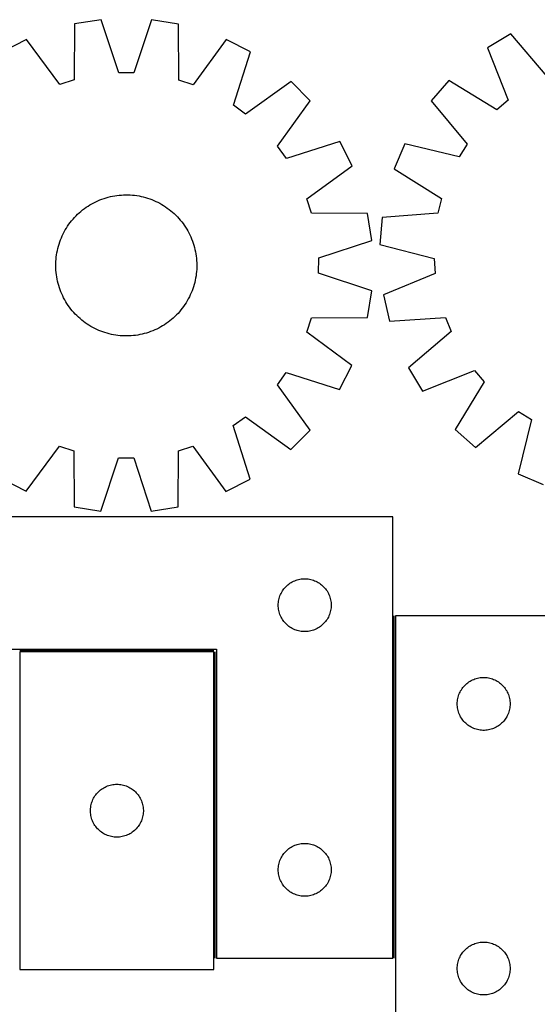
# Model space of a CAD drawing. Header units: millimetres. Extents: x 7 to 1493, y 7 to 2993.
# Tile 8 of 13: x 457 to 751, y 2427 to 2985. Entities that reach past the tile are written whole.
import ezdxf

# ---------------------------------------------------------------- set-up
doc = ezdxf.new("R2010")
doc.units = ezdxf.units.MM
doc.layers.add('COMMON', color=5, linetype='CONTINUOUS', true_color=0x0000ff)
doc.layers.add('CUT', color=7, linetype='CONTINUOUS', true_color=0x000000)

msp = doc.modelspace()

# ---------------------------------------------------------------- linework, layer by layer
at = {"layer": 'COMMON'}
for p, q in [((669.398404, 2453.016629), (669.398404, 2647.064971)), ((567.148402, 2627.266629), (457.148402, 2627.266629)), ((567.898403, 2453.016629), (567.898403, 2626.516628))]:
    msp.add_line(p, q, dxfattribs=at)
at = {"layer": 'CUT'}
for p, q in [((488.102645, 2982.521977), (487.90164, 2950.75825)), ((503.301214, 2984.916563), (488.102645, 2982.521977)), ((513.259013, 2954.753391), (503.301214, 2984.916563)), ((531.840052, 2984.893424), (521.833354, 2954.746439)), ((547.034719, 2982.474195), (531.840052, 2984.893424)), ((547.184215, 2950.710184), (547.034719, 2982.474195)), ((735.464818, 2976.837027), (722.295623, 2968.880719)), ((756.075073, 2952.66696), (735.464818, 2976.837027)), ((460.953447, 2973.724998), (447.238716, 2966.750995)), ((479.744809, 2948.115245), (460.953447, 2973.724998)), ((574.169616, 2973.633202), (555.33675, 2948.053955)), ((587.873019, 2966.636968), (574.169616, 2973.633202)), ((578.19958, 2936.381402), (587.873019, 2966.636968)), ((722.295623, 2968.880719), (734.103518, 2939.392614)), ((521.833354, 2954.746439), (513.259013, 2954.753391)), ((487.90164, 2950.75825), (479.744809, 2948.115245)), ((555.33675, 2948.053955), (547.184215, 2950.710184)), ((610.947824, 2949.84354), (585.132281, 2931.335906)), ((621.818579, 2938.955142), (610.947824, 2949.84354)), ((700.478074, 2950.483426), (690.412059, 2938.847022)), ((727.548553, 2933.865246), (700.478074, 2950.483426)), ((585.132281, 2931.335906), (578.19958, 2936.381402)), ((603.269107, 2913.169645), (621.818579, 2938.955142)), ((690.412059, 2938.847022), (710.754361, 2914.451008)), ((734.103518, 2939.392614), (727.548553, 2933.865246)), ((638.574567, 2915.853136), (608.303354, 2906.228771)), ((645.54857, 2902.138405), (638.574567, 2915.853136)), ((675.347413, 2914.608164), (669.369911, 2900.430716)), ((706.228269, 2907.168573), (675.347413, 2914.608164)), ((710.754361, 2914.451008), (706.228269, 2907.168573)), ((608.303354, 2906.228771), (603.269107, 2913.169645)), ((619.938818, 2883.347043), (645.54857, 2902.138405)), ((669.369911, 2900.430716), (696.255373, 2883.514845)), ((514.664985, 2885.536529), (515.919727, 2885.604561)), ((515.919727, 2885.604561), (517.175987, 2885.633148)), ((517.175987, 2885.633148), (518.432526, 2885.62226)), ((518.432526, 2885.62226), (519.688102, 2885.571908)), ((496.854068, 2879.919557), (497.941166, 2880.549815)), ((497.941166, 2880.549815), (499.047524, 2881.145616)), ((499.047524, 2881.145616), (500.172051, 2881.706371)), ((500.172051, 2881.706371), (501.313636, 2882.231528)), ((501.313636, 2882.231528), (502.471154, 2882.720567)), ((502.471154, 2882.720567), (503.643462, 2883.173006)), ((503.643462, 2883.173006), (504.829403, 2883.588399)), ((504.829403, 2883.588399), (506.027806, 2883.966336)), ((506.027806, 2883.966336), (507.23749, 2884.306443)), ((507.23749, 2884.306443), (508.457259, 2884.608386)), ((508.457259, 2884.608386), (509.685911, 2884.871865)), ((509.685911, 2884.871865), (510.922232, 2885.096622)), ((510.922232, 2885.096622), (512.165004, 2885.282434)), ((512.165004, 2885.282434), (513.412999, 2885.429118)), ((513.412999, 2885.429118), (514.664985, 2885.536529)), ((519.688102, 2885.571908), (520.941477, 2885.482143)), ((520.941477, 2885.482143), (522.191414, 2885.353053)), ((522.191414, 2885.353053), (523.436679, 2885.184765)), ((523.436679, 2885.184765), (524.676044, 2884.977445)), ((524.676044, 2884.977445), (525.908285, 2884.731298)), ((525.908285, 2884.731298), (527.132187, 2884.446567)), ((527.132187, 2884.446567), (528.346541, 2884.123533)), ((528.346541, 2884.123533), (529.550149, 2883.762515)), ((529.550149, 2883.762515), (530.741823, 2883.363868)), ((530.741823, 2883.363868), (531.920388, 2882.927987)), ((531.920388, 2882.927987), (533.08468, 2882.455301)), ((533.08468, 2882.455301), (534.233549, 2881.946277)), ((534.233549, 2881.946277), (535.365863, 2881.401417)), ((535.365863, 2881.401417), (536.480504, 2880.821259)), ((536.480504, 2880.821259), (537.576371, 2880.206376)), ((537.576371, 2880.206376), (538.652384, 2879.557375)), ((622.581823, 2875.190212), (619.938818, 2883.347043)), ((696.255373, 2883.514845), (694.2012, 2875.190198)), ((488.974933, 2873.7185), (489.871139, 2874.599308)), ((489.871139, 2874.599308), (490.794569, 2875.45153)), ((490.794569, 2875.45153), (491.744312, 2876.274327)), ((491.744312, 2876.274327), (492.719432, 2877.066885)), ((492.719432, 2877.066885), (493.718965, 2877.828423)), ((493.718965, 2877.828423), (494.741926, 2878.558189)), ((494.741926, 2878.558189), (495.787304, 2879.255463)), ((495.787304, 2879.255463), (496.854068, 2879.919557)), ((538.652384, 2879.557375), (539.707481, 2878.874895)), ((539.707481, 2878.874895), (540.740619, 2878.159611)), ((540.740619, 2878.159611), (541.75078, 2877.412227)), ((541.75078, 2877.412227), (542.736967, 2876.633483)), ((542.736967, 2876.633483), (543.698206, 2875.824146)), ((543.698206, 2875.824146), (544.633549, 2874.985015)), ((544.633549, 2874.985015), (545.542072, 2874.116919)), ((654.34555, 2874.989207), (622.581823, 2875.190212)), ((656.740136, 2859.790638), (654.34555, 2874.989207)), ((694.2012, 2875.190198), (662.532801, 2872.72296)), ((484.216957, 2867.883908), (484.932241, 2868.917046)), ((484.932241, 2868.917046), (485.679625, 2869.927207)), ((485.679625, 2869.927207), (486.458369, 2870.913394)), ((486.458369, 2870.913394), (487.267706, 2871.874633)), ((487.267706, 2871.874633), (488.106836, 2872.809976)), ((488.106836, 2872.809976), (488.974933, 2873.7185)), ((545.542072, 2874.116919), (546.42288, 2873.220713)), ((546.42288, 2873.220713), (547.275103, 2872.297283)), ((547.275103, 2872.297283), (548.097899, 2871.34754)), ((548.097899, 2871.34754), (548.890458, 2870.37242)), ((548.890458, 2870.37242), (549.651996, 2869.372887)), ((549.651996, 2869.372887), (550.381762, 2868.349926)), ((662.532801, 2872.72296), (661.228931, 2857.392257)), ((481.145575, 2862.409977), (481.690435, 2863.542291)), ((481.690435, 2863.542291), (482.270592, 2864.656931)), ((482.270592, 2864.656931), (482.885476, 2865.752799)), ((482.885476, 2865.752799), (483.534477, 2866.828812)), ((483.534477, 2866.828812), (484.216957, 2867.883908)), ((550.381762, 2868.349926), (551.079036, 2867.304548)), ((551.079036, 2867.304548), (551.74313, 2866.237784)), ((551.74313, 2866.237784), (552.373388, 2865.150686)), ((552.373388, 2865.150686), (552.969189, 2864.044328)), ((552.969189, 2864.044328), (553.529944, 2862.919801)), ((478.968319, 2856.522969), (479.329337, 2857.726577)), ((479.329337, 2857.726577), (479.727984, 2858.918251)), ((479.727984, 2858.918251), (480.163865, 2860.096815)), ((480.163865, 2860.096815), (480.636551, 2861.261107)), ((480.636551, 2861.261107), (481.145575, 2862.409977)), ((553.529944, 2862.919801), (554.0551, 2861.778216)), ((554.0551, 2861.778216), (554.544139, 2860.620698)), ((554.544139, 2860.620698), (554.996579, 2859.44839)), ((554.996579, 2859.44839), (555.411972, 2858.262449)), ((555.411972, 2858.262449), (555.789908, 2857.064046)), ((626.576963, 2849.832839), (656.740136, 2859.790638)), ((477.907087, 2851.613107), (478.114407, 2852.852472)), ((478.114407, 2852.852472), (478.360554, 2854.084713)), ((478.360554, 2854.084713), (478.645285, 2855.308614)), ((478.645285, 2855.308614), (478.968319, 2856.522969)), ((555.789908, 2857.064046), (556.130016, 2855.854362)), ((556.130016, 2855.854362), (556.431958, 2854.634593)), ((556.431958, 2854.634593), (556.695438, 2853.405941)), ((556.695438, 2853.405941), (556.920194, 2852.169619)), ((556.920194, 2852.169619), (557.106007, 2850.926848)), ((661.228931, 2857.392257), (692.025816, 2849.612371)), ((477.458704, 2845.352415), (477.469592, 2846.608953)), ((477.469592, 2846.608953), (477.519944, 2847.864529)), ((477.519944, 2847.864529), (477.609709, 2849.117904)), ((477.609709, 2849.117904), (477.738799, 2850.367841)), ((477.738799, 2850.367841), (477.907087, 2851.613107)), ((557.106007, 2850.926848), (557.25269, 2849.678853)), ((557.25269, 2849.678853), (557.360102, 2848.426867)), ((557.360102, 2848.426867), (557.428134, 2847.172125)), ((557.428134, 2847.172125), (557.45672, 2845.915865)), ((626.570011, 2841.258498), (626.576963, 2849.832839)), ((692.025816, 2849.612371), (692.644638, 2841.060387)), ((477.487291, 2844.096155), (477.458704, 2845.352415)), ((477.555323, 2842.841412), (477.487291, 2844.096155)), ((477.662734, 2841.589426), (477.555323, 2842.841412)), ((477.809418, 2840.341431), (477.662734, 2841.589426)), ((557.305716, 2842.150375), (557.176625, 2840.900438)), ((557.395481, 2843.40375), (557.305716, 2842.150375)), ((557.445832, 2844.659326), (557.395481, 2843.40375)), ((557.45672, 2845.915865), (557.445832, 2844.659326)), ((656.716997, 2831.251799), (626.570011, 2841.258498)), ((692.644638, 2841.060387), (663.28862, 2828.927831)), ((477.99523, 2839.09866), (477.809418, 2840.341431)), ((478.219987, 2837.862338), (477.99523, 2839.09866)), ((478.483466, 2836.633686), (478.219987, 2837.862338)), ((478.785409, 2835.413917), (478.483466, 2836.633686)), ((479.125516, 2834.204234), (478.785409, 2835.413917)), ((556.27014, 2835.959665), (555.947106, 2834.745311)), ((556.554871, 2837.183566), (556.27014, 2835.959665)), ((556.801018, 2838.415808), (556.554871, 2837.183566)), ((557.008337, 2839.655173), (556.801018, 2838.415808)), ((557.176625, 2840.900438), (557.008337, 2839.655173)), ((479.503453, 2833.00583), (479.125516, 2834.204234)), ((479.918846, 2831.819889), (479.503453, 2833.00583)), ((480.371285, 2830.647582), (479.918846, 2831.819889)), ((480.860324, 2829.490064), (480.371285, 2830.647582)), ((554.278873, 2830.007172), (553.769849, 2828.858303)), ((554.751559, 2831.171464), (554.278873, 2830.007172)), ((555.18744, 2832.350028), (554.751559, 2831.171464)), ((555.586087, 2833.541703), (555.18744, 2832.350028)), ((555.947106, 2834.745311), (555.586087, 2833.541703)), ((654.297767, 2816.057133), (656.716997, 2831.251799)), ((481.38548, 2828.348478), (480.860324, 2829.490064)), ((481.946236, 2827.223951), (481.38548, 2828.348478)), ((482.542036, 2826.117593), (481.946236, 2827.223951)), ((483.172295, 2825.030496), (482.542036, 2826.117593)), ((483.836389, 2823.963731), (483.172295, 2825.030496)), ((551.380947, 2824.439468), (550.698468, 2823.384371)), ((552.029949, 2825.515481), (551.380947, 2824.439468)), ((552.644832, 2826.611348), (552.029949, 2825.515481)), ((553.22499, 2827.725989), (552.644832, 2826.611348)), ((553.769849, 2828.858303), (553.22499, 2827.725989)), ((663.28862, 2828.927831), (666.786013, 2813.944548)), ((484.533663, 2822.918353), (483.836389, 2823.963731)), ((485.263429, 2821.895393), (484.533663, 2822.918353)), ((486.024967, 2820.895859), (485.263429, 2821.895393)), ((486.817525, 2819.92074), (486.024967, 2820.895859)), ((487.640322, 2818.970996), (486.817525, 2819.92074)), ((488.492544, 2818.047566), (487.640322, 2818.970996)), ((547.647719, 2819.393646), (546.808588, 2818.458303)), ((548.457056, 2820.354885), (547.647719, 2819.393646)), ((549.2358, 2821.341072), (548.457056, 2820.354885)), ((549.983183, 2822.351233), (549.2358, 2821.341072)), ((550.698468, 2823.384371), (549.983183, 2822.351233)), ((489.373352, 2817.15136), (488.492544, 2818.047566)), ((490.281876, 2816.283264), (489.373352, 2817.15136)), ((491.217219, 2815.444133), (490.281876, 2816.283264)), ((492.178458, 2814.634796), (491.217219, 2815.444133)), ((493.164645, 2813.856052), (492.178458, 2814.634796)), ((494.174806, 2813.108669), (493.164645, 2813.856052)), ((495.207944, 2812.393384), (494.174806, 2813.108669)), ((541.196459, 2813.439856), (540.173499, 2812.71009)), ((542.195993, 2814.201394), (541.196459, 2813.439856)), ((543.171112, 2814.993953), (542.195993, 2814.201394)), ((544.120856, 2815.816749), (543.171112, 2814.993953)), ((545.044286, 2816.668972), (544.120856, 2815.816749)), ((545.940492, 2817.54978), (545.044286, 2816.668972)), ((546.808588, 2818.458303), (545.940492, 2817.54978)), ((619.877527, 2807.755102), (622.533756, 2815.907637)), ((622.533756, 2815.907637), (654.297767, 2816.057133)), ((666.786013, 2813.944548), (698.479708, 2816.062198)), ((698.479708, 2816.062198), (701.710952, 2808.120005)), ((496.26304, 2811.710905), (495.207944, 2812.393384)), ((497.339053, 2811.061903), (496.26304, 2811.710905)), ((498.434921, 2810.44702), (497.339053, 2811.061903)), ((499.549561, 2809.866862), (498.434921, 2810.44702)), ((500.681875, 2809.322003), (499.549561, 2809.866862)), ((501.830745, 2808.812979), (500.681875, 2809.322003)), ((502.995037, 2808.340293), (501.830745, 2808.812979)), ((504.173601, 2807.904411), (502.995037, 2808.340293)), ((505.365275, 2807.505765), (504.173601, 2807.904411)), ((506.568883, 2807.144746), (505.365275, 2807.505765)), ((530.086022, 2807.67988), (528.887618, 2807.301944)), ((531.271963, 2808.095273), (530.086022, 2807.67988)), ((532.44427, 2808.547713), (531.271963, 2808.095273)), ((533.601788, 2809.036752), (532.44427, 2808.547713)), ((534.743374, 2809.561908), (533.601788, 2809.036752)), ((535.867901, 2810.122663), (534.743374, 2809.561908)), ((536.974259, 2810.718464), (535.867901, 2810.122663)), ((538.061356, 2811.348722), (536.974259, 2810.718464)), ((539.128121, 2812.012816), (538.061356, 2811.348722)), ((540.173499, 2812.71009), (539.128121, 2812.012816)), ((645.456775, 2788.922236), (619.877527, 2807.755102)), ((701.710952, 2808.120005), (677.540885, 2787.50975)), ((507.783237, 2806.821712), (506.568883, 2807.144746)), ((509.007139, 2806.536981), (507.783237, 2806.821712)), ((510.23938, 2806.290834), (509.007139, 2806.536981)), ((511.478745, 2806.083514), (510.23938, 2806.290834)), ((512.724011, 2805.915226), (511.478745, 2806.083514)), ((513.973948, 2805.786136), (512.724011, 2805.915226)), ((515.227323, 2805.696371), (513.973948, 2805.786136)), ((516.482899, 2805.64602), (515.227323, 2805.696371)), ((517.739437, 2805.635132), (516.482899, 2805.64602)), ((518.995697, 2805.663718), (517.739437, 2805.635132)), ((520.25044, 2805.73175), (518.995697, 2805.663718)), ((521.502426, 2805.839161), (520.25044, 2805.73175)), ((522.750421, 2805.985845), (521.502426, 2805.839161)), ((523.993192, 2806.171657), (522.750421, 2805.985845)), ((525.229514, 2806.396414), (523.993192, 2806.171657)), ((526.458166, 2806.659894), (525.229514, 2806.396414)), ((527.677935, 2806.961836), (526.458166, 2806.659894)), ((528.887618, 2807.301944), (527.677935, 2806.961836)), ((638.460541, 2775.218833), (645.456775, 2788.922236)), ((677.540885, 2787.50975), (685.497193, 2774.340554)), ((685.497193, 2774.340554), (714.985299, 2786.14845)), ((714.985299, 2786.14845), (720.512666, 2779.593484)), ((603.159479, 2777.959571), (608.204974, 2784.892272)), ((608.204974, 2784.892272), (638.460541, 2775.218833)), ((720.512666, 2779.593484), (703.894486, 2752.523005)), ((621.667112, 2752.144028), (603.159479, 2777.959571)), ((715.53089, 2742.456991), (739.926904, 2762.799293)), ((739.926904, 2762.799293), (747.209339, 2758.2732)), ((578.052344, 2754.788498), (584.993218, 2759.822745)), ((584.993218, 2759.822745), (610.778714, 2741.273273)), ((747.209339, 2758.2732), (739.769749, 2727.392345)), ((587.676708, 2724.517285), (578.052344, 2754.788498)), ((610.778714, 2741.273273), (621.667112, 2752.144028)), ((703.894486, 2752.523005), (715.53089, 2742.456991)), ((460.745808, 2717.635077), (479.578675, 2743.214325)), ((479.578675, 2743.214325), (487.73121, 2740.558096)), ((487.73121, 2740.558096), (487.880706, 2708.794085)), ((546.812779, 2708.746302), (547.013784, 2740.510029)), ((547.013784, 2740.510029), (555.170615, 2743.153034)), ((555.170615, 2743.153034), (573.961978, 2717.543281)), ((503.075372, 2706.374855), (513.08207, 2736.521841)), ((513.08207, 2736.521841), (521.656411, 2736.514889)), ((521.656411, 2736.514889), (531.61421, 2706.351716)), ((447.042405, 2724.631311), (460.745808, 2717.635077)), ((573.961978, 2717.543281), (587.676708, 2724.517285)), ((739.769749, 2727.392345), (753.947196, 2721.414843)), ((487.880706, 2708.794085), (503.075372, 2706.374855)), ((531.61421, 2706.351716), (546.812779, 2708.746302)), ((668.648403, 2703.016629), (368.648403, 2703.016629)), ((668.648403, 2453.016629), (668.648403, 2703.016629)), ((616.722427, 2667.892469), (617.490771, 2667.971892)), ((617.490771, 2667.971892), (618.262184, 2668.011656)), ((618.262184, 2668.011656), (619.034621, 2668.011656)), ((619.034621, 2668.011656), (619.806034, 2667.971892)), ((619.806034, 2667.971892), (620.574378, 2667.892469)), ((606.886605, 2662.325771), (607.381424, 2662.91891)), ((607.381424, 2662.91891), (607.90612, 2663.485791)), ((607.90612, 2663.485791), (608.459302, 2664.024909)), ((608.459302, 2664.024909), (609.039505, 2664.534835)), ((609.039505, 2664.534835), (609.645188, 2665.014217)), ((609.645188, 2665.014217), (610.274747, 2665.461784)), ((610.274747, 2665.461784), (610.926511, 2665.876348)), ((610.926511, 2665.876348), (611.598751, 2666.256811)), ((611.598751, 2666.256811), (612.289687, 2666.602163)), ((612.289687, 2666.602163), (612.997484, 2666.911488)), ((612.997484, 2666.911488), (613.720267, 2667.183967)), ((613.720267, 2667.183967), (614.456118, 2667.418877)), ((614.456118, 2667.418877), (615.203086, 2667.615594)), ((615.203086, 2667.615594), (615.959191, 2667.773598)), ((615.959191, 2667.773598), (616.722427, 2667.892469)), ((620.574378, 2667.892469), (621.337614, 2667.773598)), ((621.337614, 2667.773598), (622.093719, 2667.615594)), ((622.093719, 2667.615594), (622.840687, 2667.418877)), ((622.840687, 2667.418877), (623.576538, 2667.183967)), ((623.576538, 2667.183967), (624.299321, 2666.911488)), ((624.299321, 2666.911488), (625.007118, 2666.602163)), ((625.007118, 2666.602163), (625.698054, 2666.256811)), ((625.698054, 2666.256811), (626.370295, 2665.876348)), ((626.370295, 2665.876348), (627.022058, 2665.461784)), ((627.022058, 2665.461784), (627.651617, 2665.014217)), ((627.651617, 2665.014217), (628.2573, 2664.534835)), ((628.2573, 2664.534835), (628.837503, 2664.024909)), ((628.837503, 2664.024909), (629.390685, 2663.485791)), ((629.390685, 2663.485791), (629.915382, 2662.91891)), ((629.915382, 2662.91891), (630.4102, 2662.325771)), ((603.965567, 2656.08491), (604.142987, 2656.836695)), ((604.142987, 2656.836695), (604.358872, 2657.578351)), ((604.358872, 2657.578351), (604.61265, 2658.30791)), ((604.61265, 2658.30791), (604.903649, 2659.023437)), ((604.903649, 2659.023437), (605.231096, 2659.723036)), ((605.231096, 2659.723036), (605.594124, 2660.40485)), ((605.594124, 2660.40485), (605.991769, 2661.067072)), ((605.991769, 2661.067072), (606.422977, 2661.707945)), ((606.422977, 2661.707945), (606.886605, 2662.325771)), ((630.4102, 2662.325771), (630.873828, 2661.707945)), ((630.873828, 2661.707945), (631.305036, 2661.067072)), ((631.305036, 2661.067072), (631.702681, 2660.40485)), ((631.702681, 2660.40485), (632.065709, 2659.723036)), ((632.065709, 2659.723036), (632.393156, 2659.023437)), ((632.393156, 2659.023437), (632.684155, 2658.30791)), ((632.684155, 2658.30791), (632.937933, 2657.578351)), ((632.937933, 2657.578351), (633.153818, 2656.836695)), ((633.153818, 2656.836695), (633.331238, 2656.08491)), ((603.648403, 2653.016629), (603.668291, 2653.78881)), ((603.668291, 2652.244447), (603.648403, 2653.016629)), ((603.668291, 2653.78881), (603.727904, 2654.558944)), ((603.727904, 2651.474314), (603.668291, 2652.244447)), ((603.727904, 2654.558944), (603.827084, 2655.324987)), ((603.827084, 2650.70827), (603.727904, 2651.474314)), ((603.827084, 2655.324987), (603.965567, 2656.08491)), ((633.331238, 2656.08491), (633.469721, 2655.324987)), ((633.469721, 2655.324987), (633.568901, 2654.558944)), ((633.568901, 2651.474314), (633.469721, 2650.70827)), ((633.568901, 2654.558944), (633.628514, 2653.78881)), ((633.628514, 2652.244447), (633.568901, 2651.474314)), ((633.628514, 2653.78881), (633.648403, 2653.016629)), ((633.648403, 2653.016629), (633.628514, 2652.244447)), ((603.965567, 2649.948348), (603.827084, 2650.70827)), ((604.142987, 2649.196562), (603.965567, 2649.948348)), ((604.358872, 2648.454906), (604.142987, 2649.196562)), ((604.61265, 2647.725347), (604.358872, 2648.454906)), ((604.903649, 2647.00982), (604.61265, 2647.725347)), ((605.231096, 2646.310222), (604.903649, 2647.00982)), ((605.594124, 2645.628408), (605.231096, 2646.310222)), ((605.991769, 2644.966186), (605.594124, 2645.628408)), ((631.702681, 2645.628408), (631.305036, 2644.966186)), ((632.065709, 2646.310222), (631.702681, 2645.628408)), ((632.393156, 2647.00982), (632.065709, 2646.310222)), ((632.684155, 2647.725347), (632.393156, 2647.00982)), ((632.937933, 2648.454906), (632.684155, 2647.725347)), ((633.153818, 2649.196562), (632.937933, 2648.454906)), ((633.331238, 2649.948348), (633.153818, 2649.196562)), ((633.469721, 2650.70827), (633.331238, 2649.948348)), ((770.148404, 2647.064971), (670.148404, 2647.064971)), ((670.148404, 2647.064971), (670.148404, 2397.064971)), ((606.422977, 2644.325312), (605.991769, 2644.966186)), ((606.886605, 2643.707486), (606.422977, 2644.325312)), ((607.381424, 2643.114347), (606.886605, 2643.707486)), ((607.90612, 2642.547466), (607.381424, 2643.114347)), ((608.459302, 2642.008348), (607.90612, 2642.547466)), ((609.039505, 2641.498422), (608.459302, 2642.008348)), ((609.645188, 2641.01904), (609.039505, 2641.498422)), ((610.274747, 2640.571473), (609.645188, 2641.01904)), ((610.926511, 2640.156909), (610.274747, 2640.571473)), ((611.598751, 2639.776447), (610.926511, 2640.156909)), ((626.370295, 2640.156909), (625.698054, 2639.776447)), ((627.022058, 2640.571473), (626.370295, 2640.156909)), ((627.651617, 2641.01904), (627.022058, 2640.571473)), ((628.2573, 2641.498422), (627.651617, 2641.01904)), ((628.837503, 2642.008348), (628.2573, 2641.498422)), ((629.390685, 2642.547466), (628.837503, 2642.008348)), ((629.915382, 2643.114347), (629.390685, 2642.547466)), ((630.4102, 2643.707486), (629.915382, 2643.114347)), ((630.873828, 2644.325312), (630.4102, 2643.707486)), ((631.305036, 2644.966186), (630.873828, 2644.325312)), ((612.289687, 2639.431095), (611.598751, 2639.776447)), ((612.997484, 2639.121769), (612.289687, 2639.431095)), ((613.720267, 2638.84929), (612.997484, 2639.121769)), ((614.456118, 2638.614381), (613.720267, 2638.84929)), ((615.203086, 2638.417663), (614.456118, 2638.614381)), ((615.959191, 2638.259659), (615.203086, 2638.417663)), ((616.722427, 2638.140789), (615.959191, 2638.259659)), ((617.490771, 2638.061366), (616.722427, 2638.140789)), ((618.262184, 2638.021602), (617.490771, 2638.061366)), ((619.034621, 2638.021602), (618.262184, 2638.021602)), ((619.806034, 2638.061366), (619.034621, 2638.021602)), ((620.574378, 2638.140789), (619.806034, 2638.061366)), ((621.337614, 2638.259659), (620.574378, 2638.140789)), ((622.093719, 2638.417663), (621.337614, 2638.259659)), ((622.840687, 2638.614381), (622.093719, 2638.417663)), ((623.576538, 2638.84929), (622.840687, 2638.614381)), ((624.299321, 2639.121769), (623.576538, 2638.84929)), ((625.007118, 2639.431095), (624.299321, 2639.121769)), ((625.698054, 2639.776447), (625.007118, 2639.431095)), ((368.648403, 2628.016629), (568.648403, 2628.016629)), ((457.148402, 2626.516628), (457.148402, 2446.516628)), ((567.148402, 2626.516628), (457.148402, 2626.516628)), ((567.148402, 2446.516628), (567.148402, 2626.516628)), ((568.648403, 2628.016629), (568.648403, 2453.016629)), ((708.386606, 2606.374113), (708.881425, 2606.967253)), ((708.881425, 2606.967253), (709.406121, 2607.534133)), ((709.406121, 2607.534133), (709.959303, 2608.073252)), ((709.959303, 2608.073252), (710.539506, 2608.583178)), ((710.539506, 2608.583178), (711.145189, 2609.06256)), ((711.145189, 2609.06256), (711.774748, 2609.510126)), ((711.774748, 2609.510126), (712.426512, 2609.92469)), ((712.426512, 2609.92469), (713.098752, 2610.305153)), ((713.098752, 2610.305153), (713.789688, 2610.650505)), ((713.789688, 2610.650505), (714.497485, 2610.959831)), ((714.497485, 2610.959831), (715.220268, 2611.232309)), ((715.220268, 2611.232309), (715.956119, 2611.467219)), ((715.956119, 2611.467219), (716.703087, 2611.663937)), ((716.703087, 2611.663937), (717.459192, 2611.82194)), ((717.459192, 2611.82194), (718.222428, 2611.940811)), ((718.222428, 2611.940811), (718.990772, 2612.020234)), ((718.990772, 2612.020234), (719.762185, 2612.059998)), ((719.762185, 2612.059998), (720.534622, 2612.059998)), ((720.534622, 2612.059998), (721.306035, 2612.020234)), ((721.306035, 2612.020234), (722.074379, 2611.940811)), ((722.074379, 2611.940811), (722.837615, 2611.82194)), ((722.837615, 2611.82194), (723.59372, 2611.663937)), ((723.59372, 2611.663937), (724.340688, 2611.467219)), ((724.340688, 2611.467219), (725.076539, 2611.232309)), ((725.076539, 2611.232309), (725.799322, 2610.959831)), ((725.799322, 2610.959831), (726.507119, 2610.650505)), ((726.507119, 2610.650505), (727.198055, 2610.305153)), ((727.198055, 2610.305153), (727.870296, 2609.92469)), ((727.870296, 2609.92469), (728.522059, 2609.510126)), ((728.522059, 2609.510126), (729.151618, 2609.06256)), ((729.151618, 2609.06256), (729.757301, 2608.583178)), ((729.757301, 2608.583178), (730.337504, 2608.073252)), ((730.337504, 2608.073252), (730.890686, 2607.534133)), ((730.890686, 2607.534133), (731.415383, 2606.967253)), ((731.415383, 2606.967253), (731.910201, 2606.374113)), ((705.642988, 2600.885038), (705.858873, 2601.626694)), ((705.858873, 2601.626694), (706.112651, 2602.356252)), ((706.112651, 2602.356252), (706.40365, 2603.07178)), ((706.40365, 2603.07178), (706.731097, 2603.771378)), ((706.731097, 2603.771378), (707.094125, 2604.453192)), ((707.094125, 2604.453192), (707.49177, 2605.115414)), ((707.49177, 2605.115414), (707.922978, 2605.756288)), ((707.922978, 2605.756288), (708.386606, 2606.374113)), ((731.910201, 2606.374113), (732.373829, 2605.756288)), ((732.373829, 2605.756288), (732.805037, 2605.115414)), ((732.805037, 2605.115414), (733.202682, 2604.453192)), ((733.202682, 2604.453192), (733.56571, 2603.771378)), ((733.56571, 2603.771378), (733.893157, 2603.07178)), ((733.893157, 2603.07178), (734.184156, 2602.356252)), ((734.184156, 2602.356252), (734.437934, 2601.626694)), ((734.437934, 2601.626694), (734.653819, 2600.885038)), ((705.148404, 2597.064971), (705.168292, 2597.837152)), ((705.168292, 2596.29279), (705.148404, 2597.064971)), ((705.168292, 2597.837152), (705.227905, 2598.607286)), ((705.227905, 2595.522656), (705.168292, 2596.29279)), ((705.227905, 2598.607286), (705.327085, 2599.37333)), ((705.327085, 2594.756612), (705.227905, 2595.522656)), ((705.327085, 2599.37333), (705.465568, 2600.133252)), ((705.465568, 2600.133252), (705.642988, 2600.885038)), ((734.653819, 2600.885038), (734.831239, 2600.133252)), ((734.831239, 2600.133252), (734.969722, 2599.37333)), ((734.969722, 2599.37333), (735.068902, 2598.607286)), ((735.068902, 2595.522656), (734.969722, 2594.756612)), ((735.068902, 2598.607286), (735.128515, 2597.837152)), ((735.128515, 2596.29279), (735.068902, 2595.522656)), ((735.128515, 2597.837152), (735.148404, 2597.064971)), ((735.148404, 2597.064971), (735.128515, 2596.29279)), ((705.465568, 2593.99669), (705.327085, 2594.756612)), ((705.642988, 2593.244904), (705.465568, 2593.99669)), ((705.858873, 2592.503249), (705.642988, 2593.244904)), ((706.112651, 2591.77369), (705.858873, 2592.503249)), ((706.40365, 2591.058162), (706.112651, 2591.77369)), ((706.731097, 2590.358564), (706.40365, 2591.058162)), ((707.094125, 2589.67675), (706.731097, 2590.358564)), ((733.56571, 2590.358564), (733.202682, 2589.67675)), ((733.893157, 2591.058162), (733.56571, 2590.358564)), ((734.184156, 2591.77369), (733.893157, 2591.058162)), ((734.437934, 2592.503249), (734.184156, 2591.77369)), ((734.653819, 2593.244904), (734.437934, 2592.503249)), ((734.831239, 2593.99669), (734.653819, 2593.244904)), ((734.969722, 2594.756612), (734.831239, 2593.99669)), ((707.49177, 2589.014528), (707.094125, 2589.67675)), ((707.922978, 2588.373655), (707.49177, 2589.014528)), ((708.386606, 2587.755829), (707.922978, 2588.373655)), ((708.881425, 2587.162689), (708.386606, 2587.755829)), ((709.406121, 2586.595809), (708.881425, 2587.162689)), ((709.959303, 2586.056691), (709.406121, 2586.595809)), ((710.539506, 2585.546764), (709.959303, 2586.056691)), ((711.145189, 2585.067382), (710.539506, 2585.546764)), ((711.774748, 2584.619816), (711.145189, 2585.067382)), ((712.426512, 2584.205252), (711.774748, 2584.619816)), ((713.098752, 2583.824789), (712.426512, 2584.205252)), ((727.870296, 2584.205252), (727.198055, 2583.824789)), ((728.522059, 2584.619816), (727.870296, 2584.205252)), ((729.151618, 2585.067382), (728.522059, 2584.619816)), ((729.757301, 2585.546764), (729.151618, 2585.067382)), ((730.337504, 2586.056691), (729.757301, 2585.546764)), ((730.890686, 2586.595809), (730.337504, 2586.056691)), ((731.415383, 2587.162689), (730.890686, 2586.595809)), ((731.910201, 2587.755829), (731.415383, 2587.162689)), ((732.373829, 2588.373655), (731.910201, 2587.755829)), ((732.805037, 2589.014528), (732.373829, 2588.373655)), ((733.202682, 2589.67675), (732.805037, 2589.014528)), ((713.789688, 2583.479437), (713.098752, 2583.824789)), ((714.497485, 2583.170112), (713.789688, 2583.479437)), ((715.220268, 2582.897633), (714.497485, 2583.170112)), ((715.956119, 2582.662723), (715.220268, 2582.897633)), ((716.703087, 2582.466005), (715.956119, 2582.662723)), ((717.459192, 2582.308002), (716.703087, 2582.466005)), ((718.222428, 2582.189131), (717.459192, 2582.308002)), ((718.990772, 2582.109708), (718.222428, 2582.189131)), ((719.762185, 2582.069944), (718.990772, 2582.109708)), ((720.534622, 2582.069944), (719.762185, 2582.069944)), ((721.306035, 2582.109708), (720.534622, 2582.069944)), ((722.074379, 2582.189131), (721.306035, 2582.109708)), ((722.837615, 2582.308002), (722.074379, 2582.189131)), ((723.59372, 2582.466005), (722.837615, 2582.308002)), ((724.340688, 2582.662723), (723.59372, 2582.466005)), ((725.076539, 2582.897633), (724.340688, 2582.662723)), ((725.799322, 2583.170112), (725.076539, 2582.897633)), ((726.507119, 2583.479437), (725.799322, 2583.170112)), ((727.198055, 2583.824789), (726.507119, 2583.479437)), ((506.85712, 2550.55238), (507.586679, 2550.806158)), ((507.586679, 2550.806158), (508.328335, 2551.022044)), ((508.328335, 2551.022044), (509.080121, 2551.199463)), ((509.080121, 2551.199463), (509.840043, 2551.337946)), ((509.840043, 2551.337946), (510.606087, 2551.437126)), ((510.606087, 2551.437126), (511.37622, 2551.496739)), ((511.37622, 2551.496739), (512.148402, 2551.516628)), ((512.148402, 2551.516628), (512.920583, 2551.496739)), ((512.920583, 2551.496739), (513.690717, 2551.437126)), ((513.690717, 2551.437126), (514.45676, 2551.337946)), ((514.45676, 2551.337946), (515.216683, 2551.199463)), ((515.216683, 2551.199463), (515.968468, 2551.022044)), ((515.968468, 2551.022044), (516.710124, 2550.806158)), ((516.710124, 2550.806158), (517.439683, 2550.55238)), ((499.703246, 2544.890284), (500.150813, 2545.519842)), ((500.150813, 2545.519842), (500.630195, 2546.125525)), ((500.630195, 2546.125525), (501.140121, 2546.705728)), ((501.140121, 2546.705728), (501.679239, 2547.258911)), ((501.679239, 2547.258911), (502.24612, 2547.783607)), ((502.24612, 2547.783607), (502.839259, 2548.278425)), ((502.839259, 2548.278425), (503.457085, 2548.742053)), ((503.457085, 2548.742053), (504.097959, 2549.173261)), ((504.097959, 2549.173261), (504.760181, 2549.570906)), ((504.760181, 2549.570906), (505.441995, 2549.933934)), ((505.441995, 2549.933934), (506.141593, 2550.261381)), ((506.141593, 2550.261381), (506.85712, 2550.55238)), ((517.439683, 2550.55238), (518.15521, 2550.261381)), ((518.15521, 2550.261381), (518.854808, 2549.933934)), ((518.854808, 2549.933934), (519.536623, 2549.570906)), ((519.536623, 2549.570906), (520.198844, 2549.173261)), ((520.198844, 2549.173261), (520.839718, 2548.742053)), ((520.839718, 2548.742053), (521.457544, 2548.278425)), ((521.457544, 2548.278425), (522.050683, 2547.783607)), ((522.050683, 2547.783607), (522.617564, 2547.258911)), ((522.617564, 2547.258911), (523.156682, 2546.705728)), ((523.156682, 2546.705728), (523.666608, 2546.125525)), ((523.666608, 2546.125525), (524.14599, 2545.519842)), ((524.14599, 2545.519842), (524.593557, 2544.890284)), ((497.391432, 2539.205839), (497.549436, 2539.961944)), ((497.549436, 2539.961944), (497.746153, 2540.708912)), ((497.746153, 2540.708912), (497.981063, 2541.444763)), ((497.981063, 2541.444763), (498.253542, 2542.167546)), ((498.253542, 2542.167546), (498.562868, 2542.875344)), ((498.562868, 2542.875344), (498.90822, 2543.566279)), ((498.90822, 2543.566279), (499.288682, 2544.23852)), ((499.288682, 2544.23852), (499.703246, 2544.890284)), ((524.593557, 2544.890284), (525.008121, 2544.23852)), ((525.008121, 2544.23852), (525.388584, 2543.566279)), ((525.388584, 2543.566279), (525.733935, 2542.875344)), ((525.733935, 2542.875344), (526.043261, 2542.167546)), ((526.043261, 2542.167546), (526.31574, 2541.444763)), ((526.31574, 2541.444763), (526.55065, 2540.708912)), ((526.55065, 2540.708912), (526.747367, 2539.961944)), ((526.747367, 2539.961944), (526.905371, 2539.205839)), ((497.153375, 2536.902846), (497.193139, 2537.67426)), ((497.153375, 2536.130409), (497.153375, 2536.902846)), ((497.193139, 2535.358996), (497.153375, 2536.130409)), ((497.193139, 2537.67426), (497.272561, 2538.442603)), ((497.272561, 2534.590652), (497.193139, 2535.358996)), ((497.272561, 2538.442603), (497.391432, 2539.205839)), ((497.391432, 2533.827416), (497.272561, 2534.590652)), ((526.905371, 2539.205839), (527.024242, 2538.442603)), ((527.024242, 2534.590652), (526.905371, 2533.827416)), ((527.024242, 2538.442603), (527.103664, 2537.67426)), ((527.103664, 2535.358996), (527.024242, 2534.590652)), ((527.103664, 2537.67426), (527.143429, 2536.902846)), ((527.143429, 2536.130409), (527.103664, 2535.358996)), ((527.143429, 2536.902846), (527.143429, 2536.130409)), ((497.549436, 2533.071312), (497.391432, 2533.827416)), ((497.746153, 2532.324343), (497.549436, 2533.071312)), ((497.981063, 2531.588492), (497.746153, 2532.324343)), ((498.253542, 2530.865709), (497.981063, 2531.588492)), ((498.562868, 2530.157912), (498.253542, 2530.865709)), ((498.90822, 2529.466977), (498.562868, 2530.157912)), ((499.288682, 2528.794736), (498.90822, 2529.466977)), ((499.703246, 2528.142972), (499.288682, 2528.794736)), ((525.008121, 2528.794736), (524.593557, 2528.142972)), ((525.388584, 2529.466977), (525.008121, 2528.794736)), ((525.733935, 2530.157912), (525.388584, 2529.466977)), ((526.043261, 2530.865709), (525.733935, 2530.157912)), ((526.31574, 2531.588492), (526.043261, 2530.865709)), ((526.55065, 2532.324343), (526.31574, 2531.588492)), ((526.747367, 2533.071312), (526.55065, 2532.324343)), ((526.905371, 2533.827416), (526.747367, 2533.071312)), ((500.150813, 2527.513413), (499.703246, 2528.142972)), ((500.630195, 2526.90773), (500.150813, 2527.513413)), ((501.140121, 2526.327528), (500.630195, 2526.90773)), ((501.679239, 2525.774345), (501.140121, 2526.327528)), ((502.24612, 2525.249649), (501.679239, 2525.774345)), ((502.839259, 2524.754831), (502.24612, 2525.249649)), ((503.457085, 2524.291203), (502.839259, 2524.754831)), ((504.097959, 2523.859994), (503.457085, 2524.291203)), ((504.760181, 2523.462349), (504.097959, 2523.859994)), ((505.441995, 2523.099321), (504.760181, 2523.462349)), ((506.141593, 2522.771874), (505.441995, 2523.099321)), ((518.854808, 2523.099321), (518.15521, 2522.771874)), ((519.536623, 2523.462349), (518.854808, 2523.099321)), ((520.198844, 2523.859994), (519.536623, 2523.462349)), ((520.839718, 2524.291203), (520.198844, 2523.859994)), ((521.457544, 2524.754831), (520.839718, 2524.291203)), ((522.050683, 2525.249649), (521.457544, 2524.754831)), ((522.617564, 2525.774345), (522.050683, 2525.249649)), ((523.156682, 2526.327528), (522.617564, 2525.774345)), ((523.666608, 2526.90773), (523.156682, 2526.327528)), ((524.14599, 2527.513413), (523.666608, 2526.90773)), ((524.593557, 2528.142972), (524.14599, 2527.513413)), ((506.85712, 2522.480875), (506.141593, 2522.771874)), ((507.586679, 2522.227097), (506.85712, 2522.480875)), ((508.328335, 2522.011212), (507.586679, 2522.227097)), ((509.080121, 2521.833792), (508.328335, 2522.011212)), ((509.840043, 2521.695309), (509.080121, 2521.833792)), ((510.606087, 2521.59613), (509.840043, 2521.695309)), ((511.37622, 2521.536516), (510.606087, 2521.59613)), ((512.148402, 2521.516628), (511.37622, 2521.536516)), ((512.920583, 2521.536516), (512.148402, 2521.516628)), ((513.690717, 2521.59613), (512.920583, 2521.536516)), ((514.45676, 2521.695309), (513.690717, 2521.59613)), ((515.216683, 2521.833792), (514.45676, 2521.695309)), ((515.968468, 2522.011212), (515.216683, 2521.833792)), ((516.710124, 2522.227097), (515.968468, 2522.011212)), ((517.439683, 2522.480875), (516.710124, 2522.227097)), ((518.15521, 2522.771874), (517.439683, 2522.480875)), ((613.720267, 2517.183967), (614.456118, 2517.418877)), ((614.456118, 2517.418877), (615.203086, 2517.615594)), ((615.203086, 2517.615594), (615.959191, 2517.773598)), ((615.959191, 2517.773598), (616.722427, 2517.892469)), ((616.722427, 2517.892469), (617.490771, 2517.971892)), ((617.490771, 2517.971892), (618.262184, 2518.011656)), ((618.262184, 2518.011656), (619.034621, 2518.011656)), ((619.034621, 2518.011656), (619.806034, 2517.971892)), ((619.806034, 2517.971892), (620.574378, 2517.892469)), ((620.574378, 2517.892469), (621.337614, 2517.773598)), ((621.337614, 2517.773598), (622.093719, 2517.615594)), ((622.093719, 2517.615594), (622.840687, 2517.418877)), ((622.840687, 2517.418877), (623.576538, 2517.183967)), ((605.991769, 2511.067072), (606.422977, 2511.707945)), ((606.422977, 2511.707945), (606.886605, 2512.325771)), ((606.886605, 2512.325771), (607.381424, 2512.91891)), ((607.381424, 2512.91891), (607.90612, 2513.485791)), ((607.90612, 2513.485791), (608.459302, 2514.024909)), ((608.459302, 2514.024909), (609.039505, 2514.534835)), ((609.039505, 2514.534835), (609.645188, 2515.014217)), ((609.645188, 2515.014217), (610.274747, 2515.461784)), ((610.274747, 2515.461784), (610.926511, 2515.876348)), ((610.926511, 2515.876348), (611.598751, 2516.256811)), ((611.598751, 2516.256811), (612.289687, 2516.602163)), ((612.289687, 2516.602163), (612.997484, 2516.911488)), ((612.997484, 2516.911488), (613.720267, 2517.183967)), ((623.576538, 2517.183967), (624.299321, 2516.911488)), ((624.299321, 2516.911488), (625.007118, 2516.602163)), ((625.007118, 2516.602163), (625.698054, 2516.256811)), ((625.698054, 2516.256811), (626.370295, 2515.876348)), ((626.370295, 2515.876348), (627.022058, 2515.461784)), ((627.022058, 2515.461784), (627.651617, 2515.014217)), ((627.651617, 2515.014217), (628.2573, 2514.534835)), ((628.2573, 2514.534835), (628.837503, 2514.024909)), ((628.837503, 2514.024909), (629.390685, 2513.485791)), ((629.390685, 2513.485791), (629.915382, 2512.91891)), ((629.915382, 2512.91891), (630.4102, 2512.325771)), ((630.4102, 2512.325771), (630.873828, 2511.707945)), ((630.873828, 2511.707945), (631.305036, 2511.067072)), ((603.827084, 2505.324987), (603.965567, 2506.08491)), ((603.965567, 2506.08491), (604.142987, 2506.836695)), ((604.142987, 2506.836695), (604.358872, 2507.578351)), ((604.358872, 2507.578351), (604.61265, 2508.30791)), ((604.61265, 2508.30791), (604.903649, 2509.023437)), ((604.903649, 2509.023437), (605.231096, 2509.723036)), ((605.231096, 2509.723036), (605.594124, 2510.40485)), ((605.594124, 2510.40485), (605.991769, 2511.067072)), ((631.305036, 2511.067072), (631.702681, 2510.40485)), ((631.702681, 2510.40485), (632.065709, 2509.723036)), ((632.065709, 2509.723036), (632.393156, 2509.023437)), ((632.393156, 2509.023437), (632.684155, 2508.30791)), ((632.684155, 2508.30791), (632.937933, 2507.578351)), ((632.937933, 2507.578351), (633.153818, 2506.836695)), ((633.153818, 2506.836695), (633.331238, 2506.08491)), ((633.331238, 2506.08491), (633.469721, 2505.324987)), ((603.648403, 2503.016629), (603.668291, 2503.78881)), ((603.668291, 2502.244447), (603.648403, 2503.016629)), ((603.668291, 2503.78881), (603.727904, 2504.558944)), ((603.727904, 2501.474314), (603.668291, 2502.244447)), ((603.727904, 2504.558944), (603.827084, 2505.324987)), ((603.827084, 2500.70827), (603.727904, 2501.474314)), ((603.965567, 2499.948348), (603.827084, 2500.70827)), ((633.469721, 2500.70827), (633.331238, 2499.948348)), ((633.469721, 2505.324987), (633.568901, 2504.558944)), ((633.568901, 2501.474314), (633.469721, 2500.70827)), ((633.568901, 2504.558944), (633.628514, 2503.78881)), ((633.628514, 2502.244447), (633.568901, 2501.474314)), ((633.628514, 2503.78881), (633.648403, 2503.016629)), ((633.648403, 2503.016629), (633.628514, 2502.244447)), ((604.142987, 2499.196562), (603.965567, 2499.948348)), ((604.358872, 2498.454906), (604.142987, 2499.196562)), ((604.61265, 2497.725347), (604.358872, 2498.454906)), ((604.903649, 2497.00982), (604.61265, 2497.725347)), ((605.231096, 2496.310222), (604.903649, 2497.00982)), ((605.594124, 2495.628408), (605.231096, 2496.310222)), ((605.991769, 2494.966186), (605.594124, 2495.628408)), ((606.422977, 2494.325312), (605.991769, 2494.966186)), ((631.305036, 2494.966186), (630.873828, 2494.325312)), ((631.702681, 2495.628408), (631.305036, 2494.966186)), ((632.065709, 2496.310222), (631.702681, 2495.628408)), ((632.393156, 2497.00982), (632.065709, 2496.310222)), ((632.684155, 2497.725347), (632.393156, 2497.00982)), ((632.937933, 2498.454906), (632.684155, 2497.725347)), ((633.153818, 2499.196562), (632.937933, 2498.454906)), ((633.331238, 2499.948348), (633.153818, 2499.196562)), ((606.886605, 2493.707486), (606.422977, 2494.325312)), ((607.381424, 2493.114347), (606.886605, 2493.707486)), ((607.90612, 2492.547466), (607.381424, 2493.114347)), ((608.459302, 2492.008348), (607.90612, 2492.547466)), ((609.039505, 2491.498422), (608.459302, 2492.008348)), ((609.645188, 2491.01904), (609.039505, 2491.498422)), ((610.274747, 2490.571473), (609.645188, 2491.01904)), ((610.926511, 2490.156909), (610.274747, 2490.571473)), ((611.598751, 2489.776447), (610.926511, 2490.156909)), ((612.289687, 2489.431095), (611.598751, 2489.776447)), ((612.997484, 2489.121769), (612.289687, 2489.431095)), ((625.007118, 2489.431095), (624.299321, 2489.121769)), ((625.698054, 2489.776447), (625.007118, 2489.431095)), ((626.370295, 2490.156909), (625.698054, 2489.776447)), ((627.022058, 2490.571473), (626.370295, 2490.156909)), ((627.651617, 2491.01904), (627.022058, 2490.571473)), ((628.2573, 2491.498422), (627.651617, 2491.01904)), ((628.837503, 2492.008348), (628.2573, 2491.498422)), ((629.390685, 2492.547466), (628.837503, 2492.008348)), ((629.915382, 2493.114347), (629.390685, 2492.547466)), ((630.4102, 2493.707486), (629.915382, 2493.114347)), ((630.873828, 2494.325312), (630.4102, 2493.707486)), ((613.720267, 2488.84929), (612.997484, 2489.121769)), ((614.456118, 2488.614381), (613.720267, 2488.84929)), ((615.203086, 2488.417663), (614.456118, 2488.614381)), ((615.959191, 2488.259659), (615.203086, 2488.417663)), ((616.722427, 2488.140789), (615.959191, 2488.259659)), ((617.490771, 2488.061366), (616.722427, 2488.140789)), ((618.262184, 2488.021602), (617.490771, 2488.061366)), ((619.034621, 2488.021602), (618.262184, 2488.021602)), ((619.806034, 2488.061366), (619.034621, 2488.021602)), ((620.574378, 2488.140789), (619.806034, 2488.061366)), ((621.337614, 2488.259659), (620.574378, 2488.140789)), ((622.093719, 2488.417663), (621.337614, 2488.259659)), ((622.840687, 2488.614381), (622.093719, 2488.417663)), ((623.576538, 2488.84929), (622.840687, 2488.614381)), ((624.299321, 2489.121769), (623.576538, 2488.84929)), ((715.220268, 2461.232309), (715.956119, 2461.467219)), ((715.956119, 2461.467219), (716.703087, 2461.663937)), ((716.703087, 2461.663937), (717.459192, 2461.82194)), ((717.459192, 2461.82194), (718.222428, 2461.940811)), ((718.222428, 2461.940811), (718.990772, 2462.020234)), ((718.990772, 2462.020234), (719.762185, 2462.059998)), ((719.762185, 2462.059998), (720.534622, 2462.059998)), ((720.534622, 2462.059998), (721.306035, 2462.020234)), ((721.306035, 2462.020234), (722.074379, 2461.940811)), ((722.074379, 2461.940811), (722.837615, 2461.82194)), ((722.837615, 2461.82194), (723.59372, 2461.663937)), ((723.59372, 2461.663937), (724.340688, 2461.467219)), ((724.340688, 2461.467219), (725.076539, 2461.232309)), ((707.922978, 2455.756288), (708.386606, 2456.374113)), ((708.386606, 2456.374113), (708.881425, 2456.967253)), ((708.881425, 2456.967253), (709.406121, 2457.534133)), ((709.406121, 2457.534133), (709.959303, 2458.073252)), ((709.959303, 2458.073252), (710.539506, 2458.583178)), ((710.539506, 2458.583178), (711.145189, 2459.06256)), ((711.145189, 2459.06256), (711.774748, 2459.510126)), ((711.774748, 2459.510126), (712.426512, 2459.92469)), ((712.426512, 2459.92469), (713.098752, 2460.305153)), ((713.098752, 2460.305153), (713.789688, 2460.650505)), ((713.789688, 2460.650505), (714.497485, 2460.959831)), ((714.497485, 2460.959831), (715.220268, 2461.232309)), ((725.076539, 2461.232309), (725.799322, 2460.959831)), ((725.799322, 2460.959831), (726.507119, 2460.650505)), ((726.507119, 2460.650505), (727.198055, 2460.305153)), ((727.198055, 2460.305153), (727.870296, 2459.92469)), ((727.870296, 2459.92469), (728.522059, 2459.510126)), ((728.522059, 2459.510126), (729.151618, 2459.06256)), ((729.151618, 2459.06256), (729.757301, 2458.583178)), ((729.757301, 2458.583178), (730.337504, 2458.073252)), ((730.337504, 2458.073252), (730.890686, 2457.534133)), ((730.890686, 2457.534133), (731.415383, 2456.967253)), ((731.415383, 2456.967253), (731.910201, 2456.374113)), ((731.910201, 2456.374113), (732.373829, 2455.756288)), ((568.648403, 2453.016629), (668.648403, 2453.016629)), ((705.465568, 2450.133252), (705.642988, 2450.885038)), ((705.642988, 2450.885038), (705.858873, 2451.626694)), ((705.858873, 2451.626694), (706.112651, 2452.356252)), ((706.112651, 2452.356252), (706.40365, 2453.07178)), ((706.40365, 2453.07178), (706.731097, 2453.771378)), ((706.731097, 2453.771378), (707.094125, 2454.453192)), ((707.094125, 2454.453192), (707.49177, 2455.115414)), ((707.49177, 2455.115414), (707.922978, 2455.756288)), ((732.373829, 2455.756288), (732.805037, 2455.115414)), ((732.805037, 2455.115414), (733.202682, 2454.453192)), ((733.202682, 2454.453192), (733.56571, 2453.771378)), ((733.56571, 2453.771378), (733.893157, 2453.07178)), ((733.893157, 2453.07178), (734.184156, 2452.356252)), ((734.184156, 2452.356252), (734.437934, 2451.626694)), ((734.437934, 2451.626694), (734.653819, 2450.885038)), ((734.653819, 2450.885038), (734.831239, 2450.133252)), ((457.148402, 2446.516628), (567.148402, 2446.516628)), ((705.148404, 2447.064971), (705.168292, 2447.837152)), ((705.168292, 2446.29279), (705.148404, 2447.064971)), ((705.168292, 2447.837152), (705.227905, 2448.607286)), ((705.227905, 2445.522656), (705.168292, 2446.29279)), ((705.227905, 2448.607286), (705.327085, 2449.37333)), ((705.327085, 2444.756612), (705.227905, 2445.522656)), ((705.327085, 2449.37333), (705.465568, 2450.133252)), ((705.465568, 2443.99669), (705.327085, 2444.756612)), ((734.831239, 2450.133252), (734.969722, 2449.37333)), ((734.969722, 2444.756612), (734.831239, 2443.99669)), ((734.969722, 2449.37333), (735.068902, 2448.607286)), ((735.068902, 2445.522656), (734.969722, 2444.756612)), ((735.068902, 2448.607286), (735.128515, 2447.837152)), ((735.128515, 2446.29279), (735.068902, 2445.522656)), ((735.128515, 2447.837152), (735.148404, 2447.064971)), ((735.148404, 2447.064971), (735.128515, 2446.29279)), ((705.642988, 2443.244904), (705.465568, 2443.99669)), ((705.858873, 2442.503249), (705.642988, 2443.244904)), ((706.112651, 2441.77369), (705.858873, 2442.503249)), ((706.40365, 2441.058162), (706.112651, 2441.77369)), ((706.731097, 2440.358564), (706.40365, 2441.058162)), ((707.094125, 2439.67675), (706.731097, 2440.358564)), ((707.49177, 2439.014528), (707.094125, 2439.67675)), ((733.202682, 2439.67675), (732.805037, 2439.014528)), ((733.56571, 2440.358564), (733.202682, 2439.67675)), ((733.893157, 2441.058162), (733.56571, 2440.358564)), ((734.184156, 2441.77369), (733.893157, 2441.058162)), ((734.437934, 2442.503249), (734.184156, 2441.77369)), ((734.653819, 2443.244904), (734.437934, 2442.503249)), ((734.831239, 2443.99669), (734.653819, 2443.244904)), ((707.922978, 2438.373655), (707.49177, 2439.014528)), ((708.386606, 2437.755829), (707.922978, 2438.373655)), ((708.881425, 2437.162689), (708.386606, 2437.755829)), ((709.406121, 2436.595809), (708.881425, 2437.162689)), ((709.959303, 2436.056691), (709.406121, 2436.595809)), ((710.539506, 2435.546764), (709.959303, 2436.056691)), ((711.145189, 2435.067382), (710.539506, 2435.546764)), ((711.774748, 2434.619816), (711.145189, 2435.067382)), ((712.426512, 2434.205252), (711.774748, 2434.619816)), ((713.098752, 2433.824789), (712.426512, 2434.205252)), ((713.789688, 2433.479437), (713.098752, 2433.824789)), ((727.198055, 2433.824789), (726.507119, 2433.479437)), ((727.870296, 2434.205252), (727.198055, 2433.824789)), ((728.522059, 2434.619816), (727.870296, 2434.205252)), ((729.151618, 2435.067382), (728.522059, 2434.619816)), ((729.757301, 2435.546764), (729.151618, 2435.067382)), ((730.337504, 2436.056691), (729.757301, 2435.546764)), ((730.890686, 2436.595809), (730.337504, 2436.056691)), ((731.415383, 2437.162689), (730.890686, 2436.595809)), ((731.910201, 2437.755829), (731.415383, 2437.162689)), ((732.373829, 2438.373655), (731.910201, 2437.755829)), ((732.805037, 2439.014528), (732.373829, 2438.373655)), ((714.497485, 2433.170112), (713.789688, 2433.479437)), ((715.220268, 2432.897633), (714.497485, 2433.170112)), ((715.956119, 2432.662723), (715.220268, 2432.897633)), ((716.703087, 2432.466005), (715.956119, 2432.662723)), ((717.459192, 2432.308002), (716.703087, 2432.466005)), ((718.222428, 2432.189131), (717.459192, 2432.308002)), ((718.990772, 2432.109708), (718.222428, 2432.189131)), ((719.762185, 2432.069944), (718.990772, 2432.109708)), ((720.534622, 2432.069944), (719.762185, 2432.069944)), ((721.306035, 2432.109708), (720.534622, 2432.069944)), ((722.074379, 2432.189131), (721.306035, 2432.109708)), ((722.837615, 2432.308002), (722.074379, 2432.189131)), ((723.59372, 2432.466005), (722.837615, 2432.308002)), ((724.340688, 2432.662723), (723.59372, 2432.466005)), ((725.076539, 2432.897633), (724.340688, 2432.662723)), ((725.799322, 2433.170112), (725.076539, 2432.897633)), ((726.507119, 2433.479437), (725.799322, 2433.170112))]:
    msp.add_line(p, q, dxfattribs=at)

doc.saveas('drawing.dxf')
